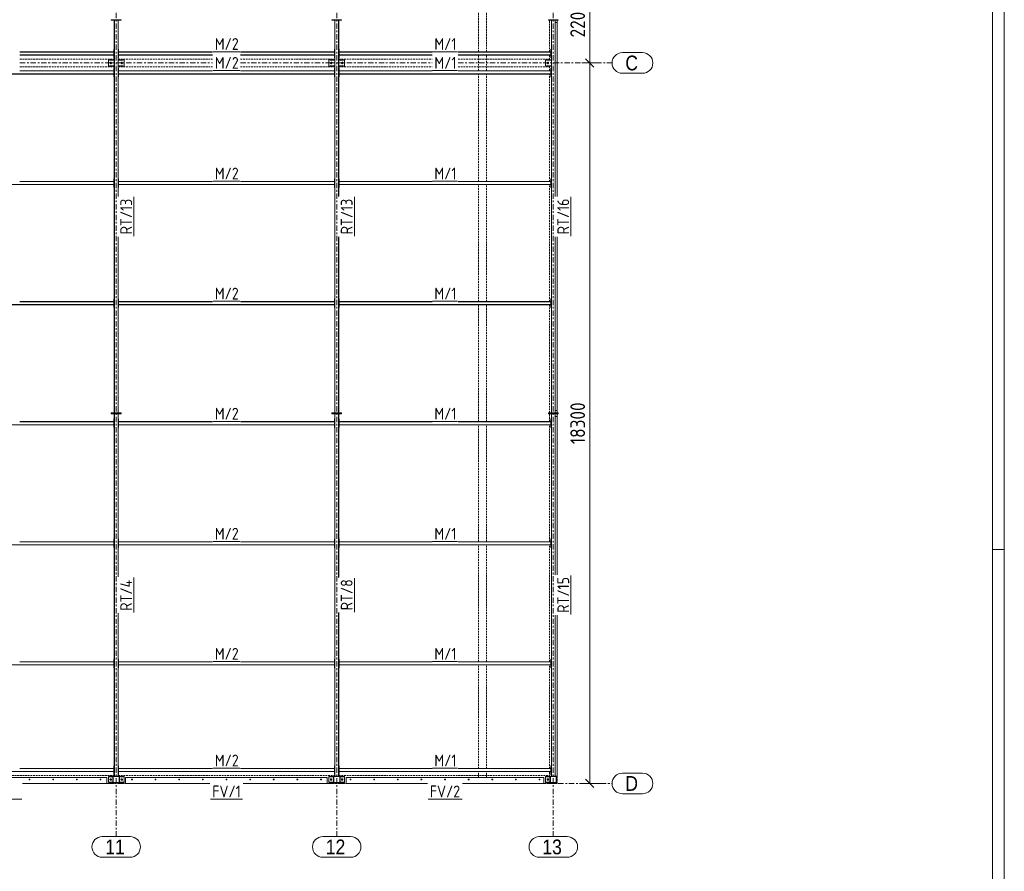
# Model space of a CAD drawing. Header units: millimetres. Extents: x -141 to 1046, y -218 to 621.
# Tile 13 of 16: x 713 to 1046, y -30 to 259. Entities that reach past the tile are written whole.
import ezdxf

# ---------------------------------------------------------------- set-up
doc = ezdxf.new("R2010")
doc.units = ezdxf.units.MM
doc.header["$LTSCALE"] = 0.6
for name, pattern in [('VERDECKT2', [1.5, 1, -0.5]), ('XKITLINE00', [0]), ('XKITLINE03', [6, 3, -1, 1, -1])]:
    doc.linetypes.add(name, pattern=pattern)
for name, color, linetype, lineweight in [('Bolt', 7, 'Continuous', 0), ('DrawingSheet', 5, 'Continuous', 0), ('Part', 2, 'Continuous', 0), ('PartMark', 3, 'Continuous', 0), ('S-GRID', 1, 'Continuous', 0), ('Z-DIMENSIONS', 1, 'Continuous', 0)]:
    doc.layers.add(name, color=color, linetype=linetype, lineweight=lineweight)
doc.styles.add('ARIAL', font='ARIAL.TTF')
doc.styles.add('ISOCPEUR', font='ISOCPEUR.TTF')

msp = doc.modelspace()

# ---------------------------------------------------------------- linework, layer by layer
at = {"layer": 'Bolt', "color": 3, "linetype": 'XKITLINE00', "lineweight": 0}
for p, q in [((743.27, 244.12), (743.47, 244.23)), ((743.27, 243.88), (743.27, 244.12)), ((743.47, 243.77), (743.27, 243.88)), ((743.47, 244.23), (743.67, 244.12)), ((743.67, 243.88), (743.47, 243.77)), ((743.67, 244.12), (743.67, 243.88)), ((747, 244.12), (747.2, 244.23)), ((747, 243.88), (747, 244.12)), ((747.2, 243.77), (747, 243.88)), ((747.2, 244.23), (747.4, 244.12)), ((747.4, 243.88), (747.2, 243.77)), ((747.4, 244.12), (747.4, 243.88)), ((817.93, 244.12), (818.13, 244.23)), ((817.93, 243.88), (817.93, 244.12)), ((818.13, 243.77), (817.93, 243.88)), ((818.13, 244.23), (818.33, 244.12)), ((818.33, 243.88), (818.13, 243.77)), ((818.33, 244.12), (818.33, 243.88)), ((821.67, 244.12), (821.87, 244.23)), ((821.67, 243.88), (821.67, 244.12)), ((821.87, 243.77), (821.67, 243.88)), ((821.87, 244.23), (822.07, 244.12)), ((822.07, 243.88), (821.87, 243.77)), ((822.07, 244.12), (822.07, 243.88)), ((891.27, 244.12), (891.47, 244.23)), ((891.27, 243.88), (891.27, 244.12)), ((891.47, 243.77), (891.27, 243.88)), ((891.47, 244.23), (891.67, 244.12)), ((891.67, 243.88), (891.47, 243.77)), ((891.67, 244.12), (891.67, 243.88)), ((715.94, 1.44), (715.88, 1.33)), ((715.88, 1.33), (715.94, 1.23)), ((716.06, 1.44), (715.94, 1.44)), ((715.94, 1.23), (716.06, 1.23)), ((716.12, 1.33), (716.06, 1.44)), ((716.06, 1.23), (716.12, 1.33)), ((723.94, 1.44), (723.88, 1.33)), ((723.88, 1.33), (723.94, 1.23)), ((724.06, 1.44), (723.94, 1.44)), ((723.94, 1.23), (724.06, 1.23)), ((724.12, 1.33), (724.06, 1.44)), ((724.06, 1.23), (724.12, 1.33)), ((731.94, 1.44), (731.88, 1.33)), ((731.88, 1.33), (731.94, 1.23)), ((732.06, 1.44), (731.94, 1.44)), ((731.94, 1.23), (732.06, 1.23)), ((732.12, 1.33), (732.06, 1.44)), ((732.06, 1.23), (732.12, 1.33)), ((739.94, 1.44), (739.88, 1.33)), ((739.88, 1.33), (739.94, 1.23)), ((740.06, 1.44), (739.94, 1.44)), ((739.94, 1.23), (740.06, 1.23)), ((740.12, 1.33), (740.06, 1.44)), ((740.06, 1.23), (740.12, 1.33)), ((743.27, 1.45), (743.47, 1.56)), ((743.27, 1.22), (743.27, 1.45)), ((743.47, 1.1), (743.27, 1.22)), ((743.47, 1.56), (743.67, 1.45)), ((743.67, 1.22), (743.47, 1.1)), ((743.67, 1.45), (743.67, 1.22)), ((747, 1.45), (747.2, 1.56)), ((747, 1.22), (747, 1.45)), ((747.2, 1.1), (747, 1.22)), ((747.2, 1.56), (747.4, 1.45)), ((747.4, 1.22), (747.2, 1.1)), ((747.4, 1.45), (747.4, 1.22)), ((750.61, 1.44), (750.54, 1.33)), ((750.54, 1.33), (750.61, 1.23)), ((750.73, 1.44), (750.61, 1.44)), ((750.61, 1.23), (750.73, 1.23)), ((750.79, 1.33), (750.73, 1.44)), ((750.73, 1.23), (750.79, 1.33)), ((758.61, 1.44), (758.54, 1.33)), ((758.54, 1.33), (758.61, 1.23)), ((758.73, 1.44), (758.61, 1.44)), ((758.61, 1.23), (758.73, 1.23)), ((758.79, 1.33), (758.73, 1.44)), ((758.73, 1.23), (758.79, 1.33)), ((766.61, 1.44), (766.54, 1.33)), ((766.54, 1.33), (766.61, 1.23)), ((766.73, 1.44), (766.61, 1.44)), ((766.61, 1.23), (766.73, 1.23)), ((766.79, 1.33), (766.73, 1.44)), ((766.73, 1.23), (766.79, 1.33)), ((774.61, 1.44), (774.54, 1.33)), ((774.54, 1.33), (774.61, 1.23)), ((774.73, 1.44), (774.61, 1.44)), ((774.61, 1.23), (774.73, 1.23)), ((774.79, 1.33), (774.73, 1.44)), ((774.73, 1.23), (774.79, 1.33)), ((782.61, 1.44), (782.54, 1.33)), ((782.54, 1.33), (782.61, 1.23)), ((782.73, 1.44), (782.61, 1.44)), ((782.61, 1.23), (782.73, 1.23)), ((782.79, 1.33), (782.73, 1.44)), ((782.73, 1.23), (782.79, 1.33)), ((790.61, 1.44), (790.54, 1.33)), ((790.54, 1.33), (790.61, 1.23)), ((790.73, 1.44), (790.61, 1.44)), ((790.61, 1.23), (790.73, 1.23)), ((790.79, 1.33), (790.73, 1.44)), ((790.73, 1.23), (790.79, 1.33)), ((798.61, 1.44), (798.54, 1.33)), ((798.54, 1.33), (798.61, 1.23)), ((798.73, 1.44), (798.61, 1.44)), ((798.61, 1.23), (798.73, 1.23)), ((798.79, 1.33), (798.73, 1.44)), ((798.73, 1.23), (798.79, 1.33)), ((806.61, 1.44), (806.54, 1.33)), ((806.54, 1.33), (806.61, 1.23)), ((806.73, 1.44), (806.61, 1.44)), ((806.61, 1.23), (806.73, 1.23)), ((806.79, 1.33), (806.73, 1.44)), ((806.73, 1.23), (806.79, 1.33)), ((814.61, 1.44), (814.54, 1.33)), ((814.54, 1.33), (814.61, 1.23)), ((814.73, 1.44), (814.61, 1.44)), ((814.61, 1.23), (814.73, 1.23)), ((814.79, 1.33), (814.73, 1.44)), ((814.73, 1.23), (814.79, 1.33)), ((817.93, 1.45), (818.13, 1.56)), ((817.93, 1.22), (817.93, 1.45)), ((818.13, 1.1), (817.93, 1.22)), ((818.13, 1.56), (818.33, 1.45)), ((818.33, 1.22), (818.13, 1.1)), ((818.33, 1.45), (818.33, 1.22)), ((821.67, 1.45), (821.87, 1.56)), ((821.67, 1.22), (821.67, 1.45)), ((821.87, 1.1), (821.67, 1.22)), ((821.87, 1.56), (822.07, 1.45)), ((822.07, 1.22), (821.87, 1.1)), ((822.07, 1.45), (822.07, 1.22)), ((824.61, 1.44), (824.54, 1.33)), ((824.54, 1.33), (824.61, 1.23)), ((824.73, 1.44), (824.61, 1.44)), ((824.61, 1.23), (824.73, 1.23)), ((824.79, 1.33), (824.73, 1.44)), ((824.73, 1.23), (824.79, 1.33)), ((832.61, 1.44), (832.54, 1.33)), ((832.54, 1.33), (832.61, 1.23)), ((832.73, 1.44), (832.61, 1.44)), ((832.61, 1.23), (832.73, 1.23)), ((832.79, 1.33), (832.73, 1.44)), ((832.73, 1.23), (832.79, 1.33)), ((840.61, 1.44), (840.54, 1.33)), ((840.54, 1.33), (840.61, 1.23)), ((840.73, 1.44), (840.61, 1.44)), ((840.61, 1.23), (840.73, 1.23)), ((840.79, 1.33), (840.73, 1.44)), ((840.73, 1.23), (840.79, 1.33)), ((848.61, 1.44), (848.54, 1.33)), ((848.54, 1.33), (848.61, 1.23)), ((848.73, 1.44), (848.61, 1.44)), ((848.61, 1.23), (848.73, 1.23)), ((848.79, 1.33), (848.73, 1.44)), ((848.73, 1.23), (848.79, 1.33)), ((856.61, 1.44), (856.54, 1.33)), ((856.54, 1.33), (856.61, 1.23)), ((856.73, 1.44), (856.61, 1.44)), ((856.61, 1.23), (856.73, 1.23)), ((856.79, 1.33), (856.73, 1.44)), ((856.73, 1.23), (856.79, 1.33)), ((864.61, 1.44), (864.54, 1.33)), ((864.54, 1.33), (864.61, 1.23)), ((864.73, 1.44), (864.61, 1.44)), ((864.61, 1.23), (864.73, 1.23)), ((864.79, 1.33), (864.73, 1.44)), ((864.73, 1.23), (864.79, 1.33)), ((872.61, 1.44), (872.54, 1.33)), ((872.54, 1.33), (872.61, 1.23)), ((872.73, 1.44), (872.61, 1.44)), ((872.61, 1.23), (872.73, 1.23)), ((872.79, 1.33), (872.73, 1.44)), ((872.73, 1.23), (872.79, 1.33)), ((880.61, 1.44), (880.54, 1.33)), ((880.54, 1.33), (880.61, 1.23)), ((880.73, 1.44), (880.61, 1.44)), ((880.61, 1.23), (880.73, 1.23)), ((880.79, 1.33), (880.73, 1.44)), ((880.73, 1.23), (880.79, 1.33)), ((888.61, 1.44), (888.54, 1.33)), ((888.54, 1.33), (888.61, 1.23)), ((888.73, 1.44), (888.61, 1.44)), ((888.61, 1.23), (888.73, 1.23)), ((888.79, 1.33), (888.73, 1.44)), ((888.73, 1.23), (888.79, 1.33)), ((891.27, 1.45), (891.47, 1.56)), ((891.27, 1.22), (891.27, 1.45)), ((891.47, 1.1), (891.27, 1.22)), ((891.47, 1.56), (891.67, 1.45)), ((891.67, 1.22), (891.47, 1.1)), ((891.67, 1.45), (891.67, 1.22))]:
    msp.add_line(p, q, dxfattribs=at)
for centre, radius, start, end in [((743.47, 244), 0.247, 120, 300), ((743.47, 244), 0.133, 30, 210), ((743.47, 244), 0.247, 300, 120), ((743.47, 244), 0.133, 210, 30), ((747.2, 244), 0.247, 120, 300), ((747.2, 244), 0.133, 30, 210), ((747.2, 244), 0.247, 300, 120), ((747.2, 244), 0.133, 210, 30), ((818.13, 244), 0.247, 120, 300), ((818.13, 244), 0.133, 30, 210), ((818.13, 244), 0.247, 300, 120), ((818.13, 244), 0.133, 210, 30), ((821.87, 244), 0.247, 120, 300), ((821.87, 244), 0.133, 30, 210), ((821.87, 244), 0.247, 300, 120), ((821.87, 244), 0.133, 210, 30), ((891.47, 244), 0.247, 120, 300), ((891.47, 244), 0.133, 30, 210), ((891.47, 244), 0.247, 300, 120), ((891.47, 244), 0.133, 210, 30), ((716, 1.33), 0.14, 30, 210), ((716, 1.33), 0.14, 210, 30), ((716, 1.33), 0.0667, 30, 210), ((716, 1.33), 0.0667, 210, 30), ((724, 1.33), 0.14, 30, 210), ((724, 1.33), 0.14, 210, 30), ((724, 1.33), 0.0667, 30, 210), ((724, 1.33), 0.0667, 210, 30), ((732, 1.33), 0.14, 30, 210), ((732, 1.33), 0.14, 210, 30), ((732, 1.33), 0.0667, 30, 210), ((732, 1.33), 0.0667, 210, 30), ((740, 1.33), 0.14, 30, 210), ((740, 1.33), 0.14, 210, 30), ((740, 1.33), 0.0667, 30, 210), ((740, 1.33), 0.0667, 210, 30), ((743.47, 1.33), 0.247, 120, 300), ((743.47, 1.33), 0.133, 30, 210), ((743.47, 1.33), 0.247, 300, 120), ((743.47, 1.33), 0.133, 210, 30), ((747.2, 1.33), 0.247, 120, 300), ((747.2, 1.33), 0.133, 30, 210), ((747.2, 1.33), 0.247, 300, 120), ((747.2, 1.33), 0.133, 210, 30), ((750.67, 1.33), 0.14, 30, 210), ((750.67, 1.33), 0.14, 210, 30), ((750.67, 1.33), 0.0667, 30, 210), ((750.67, 1.33), 0.0667, 210, 30), ((758.67, 1.33), 0.14, 30, 210), ((758.67, 1.33), 0.14, 210, 30), ((758.67, 1.33), 0.0667, 30, 210), ((758.67, 1.33), 0.0667, 210, 30), ((766.67, 1.33), 0.14, 30, 210), ((766.67, 1.33), 0.14, 210, 30), ((766.67, 1.33), 0.0667, 30, 210), ((766.67, 1.33), 0.0667, 210, 30), ((774.67, 1.33), 0.14, 30, 210), ((774.67, 1.33), 0.14, 210, 30), ((774.67, 1.33), 0.0667, 30, 210), ((774.67, 1.33), 0.0667, 210, 30), ((782.67, 1.33), 0.14, 30, 210), ((782.67, 1.33), 0.14, 210, 30), ((782.67, 1.33), 0.0667, 30, 210), ((782.67, 1.33), 0.0667, 210, 30), ((790.67, 1.33), 0.14, 30, 210), ((790.67, 1.33), 0.14, 210, 30), ((790.67, 1.33), 0.0667, 30, 210), ((790.67, 1.33), 0.0667, 210, 30), ((798.67, 1.33), 0.14, 30, 210), ((798.67, 1.33), 0.14, 210, 30), ((798.67, 1.33), 0.0667, 30, 210), ((798.67, 1.33), 0.0667, 210, 30), ((806.67, 1.33), 0.14, 30, 210), ((806.67, 1.33), 0.14, 210, 30), ((806.67, 1.33), 0.0667, 30, 210), ((806.67, 1.33), 0.0667, 210, 30), ((814.67, 1.33), 0.14, 30, 210), ((814.67, 1.33), 0.14, 210, 30), ((814.67, 1.33), 0.0667, 30, 210), ((814.67, 1.33), 0.0667, 210, 30), ((818.13, 1.33), 0.247, 120, 300), ((818.13, 1.33), 0.133, 30, 210), ((818.13, 1.33), 0.247, 300, 120), ((818.13, 1.33), 0.133, 210, 30), ((821.87, 1.33), 0.247, 120, 300), ((821.87, 1.33), 0.133, 30, 210), ((821.87, 1.33), 0.247, 300, 120), ((821.87, 1.33), 0.133, 210, 30), ((824.67, 1.33), 0.14, 30, 210), ((824.67, 1.33), 0.14, 210, 30), ((824.67, 1.33), 0.0667, 30, 210), ((824.67, 1.33), 0.0667, 210, 30), ((832.67, 1.33), 0.14, 30, 210), ((832.67, 1.33), 0.14, 210, 30), ((832.67, 1.33), 0.0667, 30, 210), ((832.67, 1.33), 0.0667, 210, 30), ((840.67, 1.33), 0.14, 30, 210), ((840.67, 1.33), 0.14, 210, 30), ((840.67, 1.33), 0.0667, 30, 210), ((840.67, 1.33), 0.0667, 210, 30), ((848.67, 1.33), 0.14, 30, 210), ((848.67, 1.33), 0.14, 210, 30), ((848.67, 1.33), 0.0667, 30, 210), ((848.67, 1.33), 0.0667, 210, 30), ((856.67, 1.33), 0.14, 30, 210), ((856.67, 1.33), 0.14, 210, 30), ((856.67, 1.33), 0.0667, 30, 210), ((856.67, 1.33), 0.0667, 210, 30), ((864.67, 1.33), 0.14, 30, 210), ((864.67, 1.33), 0.14, 210, 30), ((864.67, 1.33), 0.0667, 30, 210), ((864.67, 1.33), 0.0667, 210, 30), ((872.67, 1.33), 0.14, 30, 210), ((872.67, 1.33), 0.14, 210, 30), ((872.67, 1.33), 0.0667, 30, 210), ((872.67, 1.33), 0.0667, 210, 30), ((880.67, 1.33), 0.14, 30, 210), ((880.67, 1.33), 0.14, 210, 30), ((880.67, 1.33), 0.0667, 30, 210), ((880.67, 1.33), 0.0667, 210, 30), ((888.67, 1.33), 0.14, 30, 210), ((888.67, 1.33), 0.14, 210, 30), ((888.67, 1.33), 0.0667, 30, 210), ((888.67, 1.33), 0.0667, 210, 30), ((891.47, 1.33), 0.247, 120, 300), ((891.47, 1.33), 0.133, 30, 210), ((891.47, 1.33), 0.247, 300, 120), ((891.47, 1.33), 0.133, 210, 30)]:
    msp.add_arc(centre, radius, start, end, dxfattribs=at)
at = {"layer": 'DrawingSheet', "color": 2, "linetype": 'XKITLINE00', "lineweight": 0}
for p, q in [((1046.03, -217.75), (1046.03, 621.25)), ((1046.03, 79.25), (1042.03, 79.25))]:
    msp.add_line(p, q, dxfattribs=at)
at = {"layer": 'DrawingSheet', "color": 3, "linetype": 'XKITLINE00', "lineweight": 0}
msp.add_line((1042.03, -213.75), (1042.03, 617.25), dxfattribs=at)
at = {"layer": 'Part', "color": 4, "linetype": 'VERDECKT2', "lineweight": 0}
for p, q in [((868, 247.73), (868, 269.6)), ((870.67, 247.73), (870.67, 269.6)), ((892, 247.73), (892, 258.47)), ((894.67, 257.67), (894.67, 258.47)), ((712.75, 245.33), (744.67, 245.33)), ((746, 245.33), (777.91, 245.33)), ((787.42, 245.33), (819.33, 245.33)), ((820.67, 245.33), (852.26, 245.33)), ((861.08, 245.33), (892, 245.33)), ((868, 241.33), (868, 246.67)), ((870.67, 241.33), (870.67, 246.67)), ((892, 245.07), (892, 246.67)), ((892, 245.07), (892, 245.33)), ((712.75, 242.67), (744.67, 242.67)), ((742.67, 242.94), (744.67, 242.94)), ((742.67, 242.94), (742.67, 242.94)), ((746, 242.94), (748, 242.94)), ((746, 242.67), (777.91, 242.67)), ((748, 242.94), (748, 242.94)), ((787.42, 242.67), (819.33, 242.67)), ((817.33, 242.94), (819.33, 242.94)), ((817.33, 242.94), (817.33, 242.94)), ((820.67, 242.94), (822.67, 242.94)), ((820.67, 242.67), (852.26, 242.67)), ((822.67, 242.94), (822.67, 242.94)), ((861.08, 242.67), (892, 242.67)), ((868, 203.87), (868, 240.27)), ((870.67, 203.87), (870.67, 240.27)), ((890.67, 242.94), (890.67, 242.94)), ((890.67, 242.94), (892.67, 242.94)), ((892, 242.67), (892, 242.94)), ((892, 241.33), (892, 242.94)), ((892, 203.87), (892, 240.27)), ((868, 163.2), (868, 202.8)), ((870.67, 163.2), (870.67, 202.8)), ((892, 163.2), (892, 202.8)), ((868, 122.53), (868, 162.13)), ((870.67, 122.53), (870.67, 162.13)), ((892, 125.53), (892, 162.13)), ((892, 122.53), (892, 125.13)), ((894.67, 125.53), (894.67, 126.33)), ((894.67, 124.33), (894.67, 125.13)), ((868, 81.87), (868, 121.47)), ((870.67, 81.87), (870.67, 121.47)), ((892, 81.87), (892, 121.47)), ((868, 41.2), (868, 80.8)), ((870.67, 41.2), (870.67, 80.8)), ((892, 41.2), (892, 80.8)), ((868, 5.07), (868, 40.13)), ((870.67, 5.07), (870.67, 40.13)), ((892, 5.07), (892, 40.13)), ((868, 2), (868, 4)), ((870.67, 2), (870.67, 4)), ((892, 2.4), (892, 4)), ((671.33, 2.67), (744.67, 2.67)), ((742.13, 0), (748.53, 0)), ((742.67, 0.27), (744.4, 0.27)), ((742.67, 0.27), (742.67, 0.27)), ((746, 2.67), (819.33, 2.67)), ((746.27, 0.27), (748, 0.27)), ((816.8, 0), (823.2, 0)), ((817.33, 0.27), (819.07, 0.27)), ((817.33, 0.27), (817.33, 0.27)), ((820.67, 2.67), (892, 2.67)), ((820.93, 0.27), (822.67, 0.27)), ((890.13, 0), (892, 0)), ((890.67, 0.27), (890.67, 0.27)), ((890.67, 0.27), (892.4, 0.27)), ((892, 2.4), (892, 2.67)), ((892, 0), (892, 0.27)), ((892, 0), (892, 0.27)), ((894.67, 0), (892, 0)), ((894.27, 0.27), (894.47, 0.27)), ((894.47, 0.27), (894.47, 0.27)), ((894.67, 0), (894.67, 2.47))]:
    msp.add_line(p, q, dxfattribs=at)
at = {"layer": 'Part', "color": 2, "linetype": 'XKITLINE00', "lineweight": 0}
for p, q in [((743.67, 258.47), (743.67, 258.67)), ((743.67, 258.67), (747, 258.67)), ((743.67, 258.47), (747, 258.47)), ((744.67, 125.53), (744.67, 258.47)), ((744.67, 258.47), (744.72, 258.47)), ((744.72, 125.53), (744.72, 258.47)), ((745.95, 198.82), (745.95, 258.47)), ((745.95, 258.47), (746, 258.47)), ((746, 198.82), (746, 258.47)), ((747, 258.47), (747, 258.67)), ((818.33, 258.47), (818.33, 258.67)), ((818.33, 258.67), (821.67, 258.67)), ((818.33, 258.47), (821.67, 258.47)), ((819.33, 125.53), (819.33, 258.47)), ((819.33, 258.47), (819.39, 258.47)), ((819.39, 125.53), (819.39, 258.47)), ((820.61, 198.82), (820.61, 258.47)), ((820.61, 258.47), (820.67, 258.47)), ((820.67, 198.82), (820.67, 258.47)), ((821.67, 258.47), (821.67, 258.67)), ((891.67, 258.47), (891.67, 258.67)), ((891.67, 258.67), (895, 258.67)), ((891.67, 258.47), (895, 258.47)), ((892.67, 125.53), (892.67, 258.47)), ((892.67, 258.47), (892.72, 258.47)), ((892.72, 125.53), (892.72, 258.47)), ((893.95, 198.82), (893.95, 258.47)), ((893.95, 258.47), (894, 258.47)), ((894, 198.82), (894, 258.47)), ((894.67, 257.67), (894, 257.67)), ((894.63, 198.82), (894.63, 257.67)), ((894.67, 198.82), (894.67, 257.67)), ((895, 258.47), (895, 258.67)), ((712.75, 247.73), (744.53, 247.73)), ((744.53, 247.69), (712.75, 247.69)), ((744.53, 246.71), (712.75, 246.71)), ((744.53, 245.73), (744.53, 248.67)), ((744.53, 248.67), (744.67, 248.67)), ((744.53, 247.73), (744.53, 247.69)), ((744.53, 246.67), (744.53, 246.71)), ((744.67, 245.73), (744.67, 248.67)), ((746, 245.73), (746, 248.67)), ((746, 248.67), (746.13, 248.67)), ((746.13, 245.73), (746.13, 248.67)), ((746.13, 247.69), (746.13, 247.73)), ((746.13, 247.73), (777.91, 247.73)), ((777.91, 247.69), (746.13, 247.69)), ((746.13, 246.67), (746.13, 246.71)), ((777.91, 246.71), (746.13, 246.71)), ((787.42, 247.73), (819.2, 247.73)), ((819.2, 247.69), (787.42, 247.69)), ((819.2, 246.71), (787.42, 246.71)), ((819.2, 245.73), (819.2, 248.67)), ((819.2, 248.67), (819.33, 248.67)), ((819.2, 247.73), (819.2, 247.69)), ((819.2, 246.67), (819.2, 246.71)), ((819.33, 245.73), (819.33, 248.67)), ((820.67, 245.73), (820.67, 248.67)), ((820.67, 248.67), (820.8, 248.67)), ((820.8, 245.73), (820.8, 248.67)), ((820.8, 247.69), (820.8, 247.73)), ((820.8, 247.73), (852.26, 247.73)), ((852.26, 247.69), (820.8, 247.69)), ((820.8, 246.67), (820.8, 246.71)), ((852.26, 246.71), (820.8, 246.71)), ((861.08, 247.73), (892.53, 247.73)), ((892.53, 247.69), (861.08, 247.69)), ((892.53, 246.71), (861.08, 246.71)), ((892.53, 245.73), (892.53, 248.67)), ((892.53, 248.67), (892.67, 248.67)), ((892.53, 247.73), (892.53, 247.69)), ((892.53, 246.67), (892.53, 246.71)), ((892.67, 245.73), (892.67, 248.67)), ((712.75, 246.67), (744.53, 246.67)), ((742.67, 242.94), (742.67, 245.07)), ((742.67, 245.07), (743.07, 245.07)), ((743.07, 244.94), (743.07, 245.07)), ((743.07, 245.07), (744.67, 245.07)), ((743.07, 244.94), (744.67, 244.94)), ((744.53, 245.73), (744.67, 245.73)), ((744.67, 244.94), (744.67, 245.07)), ((746, 245.73), (746.13, 245.73)), ((746, 245.07), (746, 244.94)), ((747.6, 245.07), (746, 245.07)), ((746, 245.07), (748, 245.07)), ((746, 244.94), (747.6, 244.94)), ((746.13, 246.67), (777.91, 246.67)), ((747.6, 244.94), (747.6, 245.07)), ((748, 242.94), (748, 245.07)), ((787.42, 246.67), (819.2, 246.67)), ((817.33, 242.94), (817.33, 245.07)), ((817.33, 245.07), (817.73, 245.07)), ((817.73, 244.94), (817.73, 245.07)), ((817.73, 245.07), (819.33, 245.07)), ((817.73, 244.94), (819.33, 244.94)), ((819.2, 245.73), (819.33, 245.73)), ((819.33, 244.94), (819.33, 245.07)), ((820.67, 245.73), (820.8, 245.73)), ((820.67, 245.07), (822.67, 245.07)), ((820.67, 245.07), (820.67, 244.94)), ((822.27, 245.07), (820.67, 245.07)), ((820.67, 244.94), (822.27, 244.94)), ((820.8, 246.67), (852.26, 246.67)), ((822.27, 244.94), (822.27, 245.07)), ((822.67, 242.94), (822.67, 245.07)), ((861.08, 246.67), (892.53, 246.67)), ((890.67, 242.94), (890.67, 245.07)), ((890.67, 245.07), (891.07, 245.07)), ((891.07, 244.94), (891.07, 245.07)), ((891.07, 245.07), (892.67, 245.07)), ((891.07, 244.94), (892.67, 244.94)), ((892.53, 245.73), (892.67, 245.73)), ((892.67, 244.94), (892.67, 245.07)), ((744.53, 240.31), (671.47, 240.31)), ((671.47, 240.27), (744.53, 240.27)), ((712.75, 241.33), (744.53, 241.33)), ((744.53, 241.29), (712.75, 241.29)), ((742.67, 242.94), (743.07, 242.94)), ((743.07, 242.94), (743.07, 243.07)), ((743.07, 243.07), (744.67, 243.07)), ((743.07, 242.94), (744.67, 242.94)), ((744.53, 239.33), (744.53, 242.27)), ((744.53, 242.27), (744.67, 242.27)), ((744.53, 241.33), (744.53, 241.29)), ((744.53, 240.27), (744.53, 240.31)), ((744.67, 242.94), (744.67, 243.07)), ((744.67, 239.33), (744.67, 242.27)), ((746, 243.07), (746, 242.94)), ((747.6, 243.07), (746, 243.07)), ((746, 242.94), (747.6, 242.94)), ((746, 239.33), (746, 242.27)), ((746, 242.27), (746.13, 242.27)), ((746.13, 239.33), (746.13, 242.27)), ((746.13, 241.29), (746.13, 241.33)), ((746.13, 241.33), (777.91, 241.33)), ((777.91, 241.29), (746.13, 241.29)), ((746.13, 240.27), (746.13, 240.31)), ((819.2, 240.31), (746.13, 240.31)), ((746.13, 240.27), (819.2, 240.27)), ((747.6, 242.94), (747.6, 243.07)), ((747.6, 242.94), (748, 242.94)), ((787.42, 241.33), (819.2, 241.33)), ((819.2, 241.29), (787.42, 241.29)), ((817.33, 242.94), (817.73, 242.94)), ((817.73, 242.94), (817.73, 243.07)), ((817.73, 243.07), (819.33, 243.07)), ((817.73, 242.94), (819.33, 242.94)), ((819.2, 239.33), (819.2, 242.27)), ((819.2, 242.27), (819.33, 242.27)), ((819.2, 241.33), (819.2, 241.29)), ((819.2, 240.27), (819.2, 240.31)), ((819.33, 242.94), (819.33, 243.07)), ((819.33, 239.33), (819.33, 242.27)), ((820.67, 243.07), (820.67, 242.94)), ((822.27, 243.07), (820.67, 243.07)), ((820.67, 242.94), (822.27, 242.94)), ((820.67, 239.33), (820.67, 242.27)), ((820.67, 242.27), (820.8, 242.27)), ((820.8, 239.33), (820.8, 242.27)), ((820.8, 241.29), (820.8, 241.33)), ((820.8, 241.33), (852.26, 241.33)), ((852.26, 241.29), (820.8, 241.29)), ((820.8, 240.27), (820.8, 240.31)), ((892.53, 240.31), (820.8, 240.31)), ((820.8, 240.27), (892.53, 240.27)), ((822.27, 242.94), (822.27, 243.07)), ((822.27, 242.94), (822.67, 242.94)), ((861.08, 241.33), (892.53, 241.33)), ((892.53, 241.29), (861.08, 241.29)), ((890.67, 242.94), (891.07, 242.94)), ((891.07, 242.94), (891.07, 243.07)), ((891.07, 243.07), (892.67, 243.07)), ((891.07, 242.94), (892.67, 242.94)), ((892.53, 239.33), (892.53, 242.27)), ((892.53, 242.27), (892.67, 242.27)), ((892.53, 241.33), (892.53, 241.29)), ((892.53, 240.27), (892.53, 240.31)), ((892.67, 242.94), (892.67, 243.07)), ((892.67, 239.33), (892.67, 242.27)), ((744.53, 239.33), (744.67, 239.33)), ((746, 239.33), (746.13, 239.33)), ((819.2, 239.33), (819.33, 239.33)), ((820.67, 239.33), (820.8, 239.33)), ((892.53, 239.33), (892.67, 239.33)), ((712.75, 203.87), (744.53, 203.87)), ((744.53, 203.83), (712.75, 203.83)), ((744.53, 201.87), (744.53, 204.8)), ((744.53, 204.8), (744.67, 204.8)), ((744.53, 203.87), (744.53, 203.83)), ((744.67, 201.87), (744.67, 204.8)), ((746, 201.87), (746, 204.8)), ((746, 204.8), (746.13, 204.8)), ((746.13, 201.87), (746.13, 204.8)), ((746.13, 203.83), (746.13, 203.87)), ((746.13, 203.87), (777.91, 203.87)), ((777.91, 203.83), (746.13, 203.83)), ((787.42, 203.87), (819.2, 203.87)), ((819.2, 203.83), (787.42, 203.83)), ((819.2, 201.87), (819.2, 204.8)), ((819.2, 204.8), (819.33, 204.8)), ((819.2, 203.87), (819.2, 203.83)), ((819.33, 201.87), (819.33, 204.8)), ((820.67, 201.87), (820.67, 204.8)), ((820.67, 204.8), (820.8, 204.8)), ((820.8, 201.87), (820.8, 204.8)), ((820.8, 203.83), (820.8, 203.87)), ((820.8, 203.87), (852.26, 203.87)), ((852.26, 203.83), (820.8, 203.83)), ((861.08, 203.87), (892.53, 203.87)), ((892.53, 203.83), (861.08, 203.83)), ((892.53, 201.87), (892.53, 204.8)), ((892.53, 204.8), (892.67, 204.8)), ((892.53, 203.87), (892.53, 203.83)), ((892.67, 201.87), (892.67, 204.8)), ((744.53, 202.84), (671.47, 202.84)), ((671.47, 202.8), (744.53, 202.8)), ((744.53, 202.8), (744.53, 202.84)), ((744.53, 201.87), (744.67, 201.87)), ((746, 201.87), (746.13, 201.87)), ((746.13, 202.8), (746.13, 202.84)), ((819.2, 202.84), (746.13, 202.84)), ((746.13, 202.8), (819.2, 202.8)), ((819.2, 202.8), (819.2, 202.84)), ((819.2, 201.87), (819.33, 201.87)), ((820.67, 201.87), (820.8, 201.87)), ((820.8, 202.8), (820.8, 202.84)), ((892.53, 202.84), (820.8, 202.84)), ((820.8, 202.8), (892.53, 202.8)), ((892.53, 202.8), (892.53, 202.84)), ((892.53, 201.87), (892.67, 201.87)), ((745.95, 125.53), (745.95, 185.18)), ((746, 125.53), (746, 185.18)), ((820.61, 125.53), (820.61, 185.18)), ((820.67, 125.53), (820.67, 185.18)), ((893.95, 125.53), (893.95, 185.18)), ((894, 125.53), (894, 185.18)), ((894.63, 126.33), (894.63, 185.18)), ((894.67, 126.33), (894.67, 185.18)), ((744.53, 161.2), (744.53, 164.13)), ((744.53, 164.13), (744.67, 164.13)), ((744.67, 161.2), (744.67, 164.13)), ((746, 161.2), (746, 164.13)), ((746, 164.13), (746.13, 164.13)), ((746.13, 161.2), (746.13, 164.13)), ((819.2, 161.2), (819.2, 164.13)), ((819.2, 164.13), (819.33, 164.13)), ((819.33, 161.2), (819.33, 164.13)), ((820.67, 161.2), (820.67, 164.13)), ((820.67, 164.13), (820.8, 164.13)), ((820.8, 161.2), (820.8, 164.13)), ((892.53, 161.2), (892.53, 164.13)), ((892.53, 164.13), (892.67, 164.13)), ((892.67, 161.2), (892.67, 164.13)), ((744.53, 162.17), (671.47, 162.17)), ((671.47, 162.13), (744.53, 162.13)), ((712.75, 163.2), (744.53, 163.2)), ((744.53, 163.16), (712.75, 163.16)), ((744.53, 163.2), (744.53, 163.16)), ((744.53, 162.13), (744.53, 162.17)), ((744.53, 161.2), (744.67, 161.2)), ((746, 161.2), (746.13, 161.2)), ((746.13, 163.16), (746.13, 163.2)), ((746.13, 163.2), (777.91, 163.2)), ((777.91, 163.16), (746.13, 163.16)), ((746.13, 162.13), (746.13, 162.17)), ((819.2, 162.17), (746.13, 162.17)), ((746.13, 162.13), (819.2, 162.13)), ((787.42, 163.2), (819.2, 163.2)), ((819.2, 163.16), (787.42, 163.16)), ((819.2, 163.2), (819.2, 163.16)), ((819.2, 162.13), (819.2, 162.17)), ((819.2, 161.2), (819.33, 161.2)), ((820.67, 161.2), (820.8, 161.2)), ((820.8, 163.16), (820.8, 163.2)), ((820.8, 163.2), (852.26, 163.2)), ((852.26, 163.16), (820.8, 163.16)), ((820.8, 162.13), (820.8, 162.17)), ((892.53, 162.17), (820.8, 162.17)), ((820.8, 162.13), (892.53, 162.13)), ((861.08, 163.2), (892.53, 163.2)), ((892.53, 163.16), (861.08, 163.16)), ((892.53, 163.2), (892.53, 163.16)), ((892.53, 162.13), (892.53, 162.17)), ((892.53, 161.2), (892.67, 161.2)), ((743.67, 125.33), (743.67, 125.53)), ((743.67, 125.53), (747, 125.53)), ((743.67, 125.33), (747, 125.33)), ((743.67, 125.13), (743.67, 125.33)), ((743.67, 125.33), (747, 125.33)), ((743.67, 125.13), (747, 125.13)), ((744.53, 120.53), (744.53, 123.47)), ((744.53, 123.47), (744.67, 123.47)), ((744.67, 125.53), (744.72, 125.53)), ((744.67, 2.47), (744.67, 125.13)), ((744.67, 125.13), (744.72, 125.13)), ((744.67, 120.53), (744.67, 123.47)), ((744.72, 2.47), (744.72, 125.13)), ((745.95, 125.53), (746, 125.53)), ((745.95, 69.93), (745.95, 125.13)), ((745.95, 125.13), (746, 125.13)), ((746, 69.93), (746, 125.13)), ((746, 120.53), (746, 123.47)), ((746, 123.47), (746.13, 123.47)), ((746.13, 120.53), (746.13, 123.47)), ((747, 125.33), (747, 125.53)), ((747, 125.13), (747, 125.33)), ((818.33, 125.33), (818.33, 125.53)), ((818.33, 125.53), (821.67, 125.53)), ((818.33, 125.33), (821.67, 125.33)), ((818.33, 125.13), (818.33, 125.33)), ((818.33, 125.33), (821.67, 125.33)), ((818.33, 125.13), (821.67, 125.13)), ((819.2, 120.53), (819.2, 123.47)), ((819.2, 123.47), (819.33, 123.47)), ((819.33, 125.53), (819.39, 125.53)), ((819.33, 2.47), (819.33, 125.13)), ((819.33, 125.13), (819.39, 125.13)), ((819.33, 120.53), (819.33, 123.47)), ((819.39, 2.47), (819.39, 125.13)), ((820.61, 125.53), (820.67, 125.53)), ((820.61, 69.76), (820.61, 125.13)), ((820.61, 125.13), (820.67, 125.13)), ((820.67, 69.76), (820.67, 125.13)), ((820.67, 120.53), (820.67, 123.47)), ((820.67, 123.47), (820.8, 123.47)), ((820.8, 120.53), (820.8, 123.47)), ((821.67, 125.33), (821.67, 125.53)), ((821.67, 125.13), (821.67, 125.33)), ((891.67, 125.33), (891.67, 125.53)), ((891.67, 125.53), (895, 125.53)), ((891.67, 125.33), (895, 125.33)), ((891.67, 125.13), (891.67, 125.33)), ((891.67, 125.33), (895, 125.33)), ((891.67, 125.13), (895, 125.13)), ((892.53, 120.53), (892.53, 123.47)), ((892.53, 123.47), (892.67, 123.47)), ((892.67, 125.53), (892.72, 125.53)), ((892.67, 2.47), (892.67, 125.13)), ((892.67, 125.13), (892.72, 125.13)), ((892.67, 120.53), (892.67, 123.47)), ((892.72, 2.47), (892.72, 125.13)), ((893.95, 125.53), (894, 125.53)), ((893.95, 70.62), (893.95, 125.13)), ((893.95, 125.13), (894, 125.13)), ((894, 126.33), (894.67, 126.33)), ((894, 70.62), (894, 125.13)), ((894.67, 124.33), (894, 124.33)), ((894.63, 70.62), (894.63, 124.33)), ((894.67, 70.62), (894.67, 124.33)), ((895, 125.33), (895, 125.53)), ((895, 125.13), (895, 125.33)), ((744.53, 121.51), (671.47, 121.51)), ((671.47, 121.47), (744.53, 121.47)), ((712.75, 122.53), (744.53, 122.53)), ((744.53, 122.49), (712.75, 122.49)), ((744.53, 122.53), (744.53, 122.49)), ((744.53, 121.47), (744.53, 121.51)), ((744.53, 120.53), (744.67, 120.53)), ((746, 120.53), (746.13, 120.53)), ((746.13, 122.49), (746.13, 122.53)), ((746.13, 122.53), (777.91, 122.53)), ((777.91, 122.49), (746.13, 122.49)), ((746.13, 121.47), (746.13, 121.51)), ((819.2, 121.51), (746.13, 121.51)), ((746.13, 121.47), (819.2, 121.47)), ((787.42, 122.53), (819.2, 122.53)), ((819.2, 122.49), (787.42, 122.49)), ((819.2, 122.53), (819.2, 122.49)), ((819.2, 121.47), (819.2, 121.51)), ((819.2, 120.53), (819.33, 120.53)), ((820.67, 120.53), (820.8, 120.53)), ((820.8, 122.49), (820.8, 122.53)), ((820.8, 122.53), (852.26, 122.53)), ((852.26, 122.49), (820.8, 122.49)), ((820.8, 121.47), (820.8, 121.51)), ((892.53, 121.51), (820.8, 121.51)), ((820.8, 121.47), (892.53, 121.47)), ((861.08, 122.53), (892.53, 122.53)), ((892.53, 122.49), (861.08, 122.49)), ((892.53, 122.53), (892.53, 122.49)), ((892.53, 121.47), (892.53, 121.51)), ((892.53, 120.53), (892.67, 120.53)), ((744.53, 80.84), (671.47, 80.84)), ((671.47, 80.8), (744.53, 80.8)), ((712.75, 81.87), (744.53, 81.87)), ((744.53, 81.83), (712.75, 81.83)), ((744.53, 79.87), (744.53, 82.8)), ((744.53, 82.8), (744.67, 82.8)), ((744.53, 81.87), (744.53, 81.83)), ((744.53, 80.8), (744.53, 80.84)), ((744.67, 79.87), (744.67, 82.8)), ((746, 79.87), (746, 82.8)), ((746, 82.8), (746.13, 82.8)), ((746.13, 79.87), (746.13, 82.8)), ((746.13, 81.83), (746.13, 81.87)), ((746.13, 81.87), (777.91, 81.87)), ((777.91, 81.83), (746.13, 81.83)), ((746.13, 80.8), (746.13, 80.84)), ((819.2, 80.84), (746.13, 80.84)), ((746.13, 80.8), (819.2, 80.8)), ((787.42, 81.87), (819.2, 81.87)), ((819.2, 81.83), (787.42, 81.83)), ((819.2, 79.87), (819.2, 82.8)), ((819.2, 82.8), (819.33, 82.8)), ((819.2, 81.87), (819.2, 81.83)), ((819.2, 80.8), (819.2, 80.84)), ((819.33, 79.87), (819.33, 82.8)), ((820.67, 79.87), (820.67, 82.8)), ((820.67, 82.8), (820.8, 82.8)), ((820.8, 79.87), (820.8, 82.8)), ((820.8, 81.83), (820.8, 81.87)), ((820.8, 81.87), (852.26, 81.87)), ((852.26, 81.83), (820.8, 81.83)), ((820.8, 80.8), (820.8, 80.84)), ((892.53, 80.84), (820.8, 80.84)), ((820.8, 80.8), (892.53, 80.8)), ((861.08, 81.87), (892.53, 81.87)), ((892.53, 81.83), (861.08, 81.83)), ((892.53, 79.87), (892.53, 82.8)), ((892.53, 82.8), (892.67, 82.8)), ((892.53, 81.87), (892.53, 81.83)), ((892.53, 80.8), (892.53, 80.84)), ((892.67, 79.87), (892.67, 82.8)), ((744.53, 79.87), (744.67, 79.87)), ((746, 79.87), (746.13, 79.87)), ((819.2, 79.87), (819.33, 79.87)), ((820.67, 79.87), (820.8, 79.87)), ((892.53, 79.87), (892.67, 79.87)), ((745.95, 2.47), (745.95, 57.67)), ((746, 2.47), (746, 57.67)), ((820.61, 2.47), (820.61, 57.85)), ((820.67, 2.47), (820.67, 57.85)), ((893.95, 2.47), (893.95, 56.99)), ((894, 2.47), (894, 56.99)), ((894.63, 2.47), (894.63, 56.99)), ((894.67, 2.47), (894.67, 56.99)), ((744.53, 40.17), (671.47, 40.17)), ((671.47, 40.13), (744.53, 40.13)), ((712.75, 41.2), (744.53, 41.2)), ((744.53, 41.16), (712.75, 41.16)), ((744.53, 39.2), (744.53, 42.13)), ((744.53, 42.13), (744.67, 42.13)), ((744.53, 41.2), (744.53, 41.16)), ((744.53, 40.13), (744.53, 40.17)), ((744.67, 39.2), (744.67, 42.13)), ((746, 39.2), (746, 42.13)), ((746, 42.13), (746.13, 42.13)), ((746.13, 39.2), (746.13, 42.13)), ((746.13, 41.16), (746.13, 41.2)), ((746.13, 41.2), (777.91, 41.2)), ((777.91, 41.16), (746.13, 41.16)), ((746.13, 40.13), (746.13, 40.17)), ((819.2, 40.17), (746.13, 40.17)), ((746.13, 40.13), (819.2, 40.13)), ((787.42, 41.2), (819.2, 41.2)), ((819.2, 41.16), (787.42, 41.16)), ((819.2, 39.2), (819.2, 42.13)), ((819.2, 42.13), (819.33, 42.13)), ((819.2, 41.2), (819.2, 41.16)), ((819.2, 40.13), (819.2, 40.17)), ((819.33, 39.2), (819.33, 42.13)), ((820.67, 39.2), (820.67, 42.13)), ((820.67, 42.13), (820.8, 42.13)), ((820.8, 39.2), (820.8, 42.13)), ((820.8, 41.16), (820.8, 41.2)), ((820.8, 41.2), (852.26, 41.2)), ((852.26, 41.16), (820.8, 41.16)), ((820.8, 40.13), (820.8, 40.17)), ((892.53, 40.17), (820.8, 40.17)), ((820.8, 40.13), (892.53, 40.13)), ((861.08, 41.2), (892.53, 41.2)), ((892.53, 41.16), (861.08, 41.16)), ((892.53, 39.2), (892.53, 42.13)), ((892.53, 42.13), (892.67, 42.13)), ((892.53, 41.2), (892.53, 41.16)), ((892.53, 40.13), (892.53, 40.17)), ((892.67, 39.2), (892.67, 42.13)), ((744.53, 39.2), (744.67, 39.2)), ((746, 39.2), (746.13, 39.2)), ((819.2, 39.2), (819.33, 39.2)), ((820.67, 39.2), (820.8, 39.2)), ((892.53, 39.2), (892.67, 39.2)), ((744.53, 4.04), (671.47, 4.04)), ((671.47, 4), (744.53, 4)), ((712.75, 5.07), (744.53, 5.07)), ((744.53, 5.03), (712.75, 5.03)), ((744.53, 3.07), (744.53, 6)), ((744.53, 6), (744.67, 6)), ((744.53, 5.07), (744.53, 5.03)), ((744.53, 4), (744.53, 4.04)), ((744.67, 3.07), (744.67, 6)), ((746, 3.07), (746, 6)), ((746, 6), (746.13, 6)), ((746.13, 3.07), (746.13, 6)), ((746.13, 5.03), (746.13, 5.07)), ((746.13, 5.07), (777.91, 5.07)), ((777.91, 5.03), (746.13, 5.03)), ((746.13, 4), (746.13, 4.04)), ((819.2, 4.04), (746.13, 4.04)), ((746.13, 4), (819.2, 4)), ((787.42, 5.07), (819.2, 5.07)), ((819.2, 5.03), (787.42, 5.03)), ((819.2, 3.07), (819.2, 6)), ((819.2, 6), (819.33, 6)), ((819.2, 5.07), (819.2, 5.03)), ((819.2, 4), (819.2, 4.04)), ((819.33, 3.07), (819.33, 6)), ((820.67, 3.07), (820.67, 6)), ((820.67, 6), (820.8, 6)), ((820.8, 3.07), (820.8, 6)), ((820.8, 5.03), (820.8, 5.07)), ((820.8, 5.07), (852.26, 5.07)), ((852.26, 5.03), (820.8, 5.03)), ((820.8, 4), (820.8, 4.04)), ((892.53, 4.04), (820.8, 4.04)), ((820.8, 4), (892.53, 4)), ((861.08, 5.07), (892.53, 5.07)), ((892.53, 5.03), (861.08, 5.03)), ((892.53, 3.07), (892.53, 6)), ((892.53, 6), (892.67, 6)), ((892.53, 5.07), (892.53, 5.03)), ((892.53, 4), (892.53, 4.04)), ((892.67, 3.07), (892.67, 6)), ((742.13, 2), (673.87, 2)), ((713.61, 0.04), (742.13, 0.04)), ((742.13, 0), (713.61, 0)), ((742.13, 0), (742.13, 2)), ((742.67, 2.27), (742.67, 2.4)), ((742.67, 2.4), (744.27, 2.4)), ((742.67, 0.27), (742.67, 2.4)), ((742.67, 2.27), (744.27, 2.27)), ((742.67, 0.27), (742.67, 0.4)), ((742.67, 0.4), (744.27, 0.4)), ((742.67, 0.27), (744.27, 0.27)), ((744.2, 0.4), (744.2, 2.27)), ((744.2, 2.27), (744.27, 2.27)), ((744.2, 0.4), (744.27, 0.4)), ((744.27, 0.27), (744.27, 2.4)), ((744.27, 2.4), (746.4, 2.4)), ((744.27, 2.27), (744.27, 2.4)), ((744.27, 2.4), (744.4, 2.4)), ((744.27, 0.4), (744.27, 2.27)), ((744.27, 0.27), (744.27, 0.4)), ((746.4, 0.27), (744.27, 0.27)), ((746.33, 2.34), (744.33, 2.34)), ((744.33, 2.34), (744.33, 0.34)), ((744.33, 0.34), (746.33, 0.34)), ((744.4, 2.4), (744.4, 2.47)), ((744.4, 2.47), (746.27, 2.47)), ((744.4, 2.4), (746.27, 2.4)), ((744.4, 0.2), (744.4, 0.27)), ((744.4, 0.27), (746.27, 0.27)), ((744.4, 0.2), (746.27, 0.2)), ((744.53, 3.07), (744.67, 3.07)), ((744.67, 2.47), (744.72, 2.47)), ((745.95, 2.47), (746, 2.47)), ((746, 3.07), (746.13, 3.07)), ((746.27, 2.4), (746.27, 2.47)), ((746.27, 2.4), (748, 2.4)), ((746.27, 0.2), (746.27, 0.27)), ((746.33, 0.34), (746.33, 2.34)), ((746.4, 0.27), (746.4, 2.4)), ((746.4, 2.4), (746.4, 2.27)), ((748, 2.4), (746.4, 2.4)), ((746.4, 0.4), (746.4, 2.27)), ((746.4, 2.27), (746.47, 2.27)), ((746.4, 2.27), (748, 2.27)), ((746.4, 0.4), (746.47, 0.4)), ((746.4, 0.4), (746.4, 0.27)), ((748, 0.4), (746.4, 0.4)), ((746.4, 0.27), (748, 0.27)), ((746.47, 0.4), (746.47, 2.27)), ((748, 2.27), (748, 2.4)), ((748, 2.4), (748, 2.4)), ((748, 0.4), (748, 2.27)), ((748, 0.27), (748, 0.4)), ((816.8, 2), (748.53, 2)), ((748.53, 0), (748.53, 2)), ((748.53, 0.04), (777.05, 0.04)), ((777.05, 0), (748.53, 0)), ((788.28, 0.04), (816.8, 0.04)), ((816.8, 0), (788.28, 0)), ((816.8, 0), (816.8, 2)), ((817.33, 0.27), (817.33, 2.4)), ((817.33, 2.27), (817.33, 2.4)), ((817.33, 2.4), (818.93, 2.4)), ((817.33, 2.27), (818.93, 2.27)), ((817.33, 0.27), (817.33, 0.4)), ((817.33, 0.4), (818.93, 0.4)), ((817.33, 0.27), (818.93, 0.27)), ((818.87, 0.4), (818.87, 2.27)), ((818.87, 2.27), (818.93, 2.27)), ((818.87, 0.4), (818.93, 0.4)), ((818.93, 2.4), (819.07, 2.4)), ((818.93, 0.27), (818.93, 2.4)), ((818.93, 2.4), (821.07, 2.4)), ((818.93, 2.27), (818.93, 2.4)), ((818.93, 0.4), (818.93, 2.27)), ((818.93, 0.27), (818.93, 0.4)), ((821.07, 0.27), (818.93, 0.27)), ((821, 2.34), (819, 2.34)), ((819, 2.34), (819, 0.34)), ((819, 0.34), (821, 0.34)), ((819.07, 2.4), (819.07, 2.47)), ((819.07, 2.47), (820.93, 2.47)), ((819.07, 2.4), (820.93, 2.4)), ((819.07, 0.2), (819.07, 0.27)), ((819.07, 0.27), (820.93, 0.27)), ((819.07, 0.2), (820.93, 0.2)), ((819.2, 3.07), (819.33, 3.07)), ((819.33, 2.47), (819.39, 2.47)), ((820.61, 2.47), (820.67, 2.47)), ((820.67, 3.07), (820.8, 3.07)), ((820.93, 2.4), (820.93, 2.47)), ((820.93, 2.4), (822.67, 2.4)), ((820.93, 0.2), (820.93, 0.27)), ((821, 0.34), (821, 2.34)), ((821.07, 0.27), (821.07, 2.4)), ((821.07, 2.4), (821.07, 2.27)), ((822.67, 2.4), (821.07, 2.4)), ((821.07, 0.4), (821.07, 2.27)), ((821.07, 2.27), (821.13, 2.27)), ((821.07, 2.27), (822.67, 2.27)), ((821.07, 0.4), (821.13, 0.4)), ((821.07, 0.4), (821.07, 0.27)), ((822.67, 0.4), (821.07, 0.4)), ((821.07, 0.27), (822.67, 0.27)), ((821.13, 0.4), (821.13, 2.27)), ((822.67, 2.4), (822.67, 2.4)), ((822.67, 2.27), (822.67, 2.4)), ((822.67, 0.4), (822.67, 2.27)), ((822.67, 0.27), (822.67, 0.4)), ((890.13, 2), (823.2, 2)), ((823.2, 0), (823.2, 2)), ((823.2, 0.04), (850.71, 0.04)), ((850.71, 0), (823.2, 0)), ((862.62, 0.04), (890.13, 0.04)), ((890.13, 0), (862.62, 0)), ((890.13, 0), (890.13, 2)), ((890.67, 0.27), (890.67, 2.4)), ((890.67, 2.27), (890.67, 2.4)), ((890.67, 2.4), (892.27, 2.4)), ((890.67, 2.27), (892.27, 2.27)), ((890.67, 0.27), (890.67, 0.4)), ((890.67, 0.4), (892.27, 0.4)), ((890.67, 0.27), (892.27, 0.27)), ((892.2, 0.4), (892.2, 2.27)), ((892.2, 2.27), (892.27, 2.27)), ((892.2, 0.4), (892.27, 0.4)), ((892.27, 2.4), (892.4, 2.4)), ((892.27, 2.27), (892.27, 2.4)), ((892.27, 0.27), (892.27, 2.4)), ((892.27, 2.4), (894.4, 2.4)), ((892.27, 0.4), (892.27, 2.27)), ((892.27, 0.27), (892.27, 0.4)), ((894.4, 0.27), (892.27, 0.27)), ((894.33, 2.34), (892.33, 2.34)), ((892.33, 2.34), (892.33, 0.34)), ((892.33, 0.34), (894.33, 0.34)), ((892.4, 2.4), (892.4, 2.47)), ((892.4, 2.47), (894.27, 2.47)), ((892.4, 2.4), (894.27, 2.4)), ((892.4, 0.2), (892.4, 0.27)), ((892.4, 0.27), (894.27, 0.27)), ((892.4, 0.2), (894.27, 0.2)), ((892.53, 3.07), (892.67, 3.07)), ((892.67, 2.47), (892.72, 2.47)), ((893.95, 2.47), (894, 2.47)), ((894.27, 2.47), (894.67, 2.47)), ((894.27, 2.4), (894.27, 2.47)), ((894.27, 2.4), (894.47, 2.4)), ((894.27, 0.2), (894.27, 0.27)), ((894.33, 0.34), (894.33, 2.34)), ((894.4, 0.27), (894.4, 2.4)), ((894.4, 0.4), (894.4, 2.27)), ((894.4, 2.27), (894.47, 2.27)), ((894.4, 0.4), (894.47, 0.4)), ((894.4, 0.27), (894.47, 0.27)), ((894.47, 2.27), (894.47, 2.4)), ((894.47, 0.4), (894.47, 2.27)), ((894.47, 0.27), (894.47, 0.4))]:
    msp.add_line(p, q, dxfattribs=at)
at = {"layer": 'PartMark', "color": 1, "linetype": 'XKITLINE00', "lineweight": 0}
for p, q in [((778.11, 247.83), (787.22, 247.83)), ((852.46, 247.83), (860.88, 247.83)), ((778.11, 241.43), (787.22, 241.43)), ((852.46, 241.43), (860.88, 241.43)), ((778.11, 203.97), (787.22, 203.97)), ((852.46, 203.97), (860.88, 203.97)), ((751.3, 185.38), (751.3, 198.62)), ((825.97, 185.38), (825.97, 198.62)), ((899.3, 185.38), (899.3, 198.62)), ((778.11, 163.3), (787.22, 163.3)), ((852.46, 163.3), (860.88, 163.3)), ((778.11, 122.63), (787.22, 122.63)), ((852.46, 122.63), (860.88, 122.63)), ((778.11, 81.97), (787.22, 81.97)), ((852.46, 81.97), (860.88, 81.97)), ((899.3, 57.19), (899.3, 70.42)), ((751.3, 57.87), (751.3, 69.73)), ((825.97, 58.05), (825.97, 69.56)), ((778.11, 41.3), (787.22, 41.3)), ((852.46, 41.3), (860.88, 41.3)), ((778.11, 5.17), (787.22, 5.17)), ((852.46, 5.17), (860.88, 5.17)), ((702.59, -5.3), (713.41, -5.3)), ((777.25, -5.3), (788.08, -5.3)), ((850.91, -5.3), (862.42, -5.3))]:
    msp.add_line(p, q, dxfattribs=at)
at = {"layer": 'S-GRID', "color": 1, "linetype": 'XKITLINE03', "lineweight": 0}
for p, q in [((893.33, -17.99), (893.33, 533.87)), ((745.33, -17.99), (745.33, 528.6)), ((820, -17.99), (820, 528.6)), ((712.75, 244), (777.91, 244)), ((787.42, 244), (852.26, 244)), ((861.08, 244), (913.22, 244)), ((713.61, 0), (777.05, 0)), ((788.28, 0), (850.71, 0)), ((862.62, 0), (913.22, 0))]:
    msp.add_line(p, q, dxfattribs=at)
at = {"layer": 'S-GRID', "color": 1, "linetype": 'XKITLINE00', "lineweight": 0}
for p, q in [((916.72, 247.5), (923.54, 247.5)), ((916.72, 240.5), (923.54, 240.5)), ((916.72, 3.5), (923.54, 3.5)), ((916.72, -3.5), (923.54, -3.5)), ((740.62, -17.99), (750.04, -17.99)), ((815.29, -17.99), (824.71, -17.99)), ((888.62, -17.99), (898.04, -17.99)), ((740.62, -24.99), (750.04, -24.99)), ((815.29, -24.99), (824.71, -24.99)), ((888.62, -24.99), (898.04, -24.99))]:
    msp.add_line(p, q, dxfattribs=at)
for centre, start, end in [((916.72, 244), 90, 270), ((923.54, 244), 270, 90), ((916.72, 0), 90, 270), ((923.54, 0), 270, 90), ((740.62, -21.49), 90, 270), ((750.04, -21.49), 270, 90), ((815.29, -21.49), 90, 270), ((824.71, -21.49), 270, 90), ((888.62, -21.49), 90, 270), ((898.04, -21.49), 270, 90)]:
    msp.add_arc(centre, 3.5, start, end, dxfattribs=at)
at = {"layer": 'Z-DIMENSIONS', "color": 7, "linetype": 'XKITLINE00', "lineweight": 0}
for p, q in [((905.69, 244), (905.69, 273.33)), ((903.02, 244), (909.69, 244)), ((903.02, 244), (909.69, 244)), ((904.27, 245.41), (907.1, 242.59)), ((904.27, 245.41), (907.1, 242.59)), ((905.69, 0), (905.69, 244)), ((903.02, 0), (909.69, 0)), ((904.27, 1.41), (907.1, -1.41))]:
    msp.add_line(p, q, dxfattribs=at)
at = {"layer": 'Z-DIMENSIONS', "color": 3}
for p in [(905.69, 244), (905.69, 244), (905.69, 0)]:
    msp.add_point(p, dxfattribs=at)

# ---------------------------------------------------------------- texts
at = {"layer": 'PartMark', "color": 1, "style": 'ISOCPEUR', "width": 0.85}
for s, p in [('M/2', (778.71, 248.43)), ('M/1', (853.06, 248.43)), ('M/2', (778.71, 242.03)), ('M/1', (853.06, 242.03)), ('M/2', (778.71, 204.57)), ('M/1', (853.06, 204.57)), ('M/2', (778.71, 163.9)), ('M/1', (853.06, 163.9)), ('M/2', (778.71, 123.23)), ('M/1', (853.06, 123.23)), ('M/2', (778.71, 82.57)), ('M/1', (853.06, 82.57)), ('M/2', (778.71, 41.9)), ('M/1', (853.06, 41.9)), ('M/2', (778.71, 5.77)), ('M/1', (853.06, 5.77)), ('FV/1', (777.85, -4.7)), ('FV/2', (851.51, -4.7))]:
    msp.add_text(s, height=4, dxfattribs=at).set_placement(p)
for s, p in [('RT/13', (750.7, 185.98)), ('RT/13', (825.37, 185.98)), ('RT/16', (898.7, 185.98)), ('RT/15', (898.7, 57.79)), ('RT/4', (750.7, 58.47)), ('RT/8', (825.37, 58.65))]:
    msp.add_text(s, height=4, rotation=90.0002, dxfattribs=at).set_placement(p)
at = {"layer": 'S-GRID', "color": 7, "style": 'ARIAL', "width": 0.85}
for s, p in [('C', (917.72, 241.5)), ('D', (917.72, -2.5)), ('11', (741.62, -23.99)), ('12', (816.29, -23.99)), ('13', (889.62, -23.99))]:
    msp.add_text(s, height=5, dxfattribs=at).set_placement(p)
at = {"layer": 'Z-DIMENSIONS', "color": 3, "style": 'ISOCPEUR', "width": 0.85}
for s, p in [('2200', (904.09, 252.65)), ('18300', (904.09, 114.91))]:
    msp.add_text(s, height=5, rotation=90.0002, dxfattribs=at).set_placement(p)

doc.saveas('drawing.dxf')
